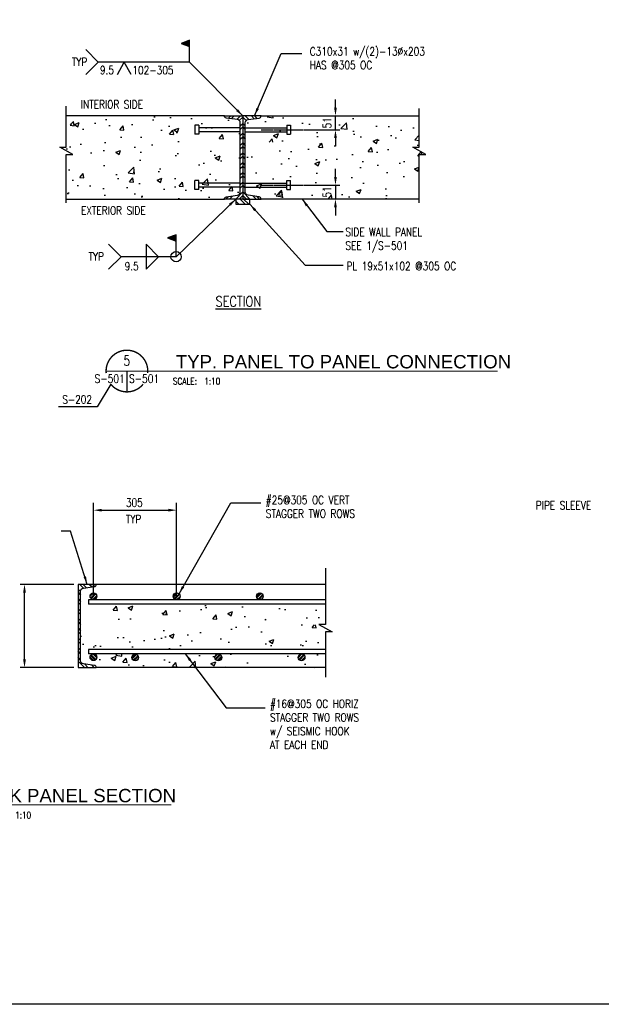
# Model space of a CAD drawing. Header units: millimetres. Extents: x 0 to 65074, y -1001 to 24994.
# Tile 4 of 6: x 57709 to 59841, y -1001 to 2611. Entities that reach past the tile are written whole.
import ezdxf
from ezdxf.enums import TextEntityAlignment as Align

# ---------------------------------------------------------------- set-up
doc = ezdxf.new("R2010")
doc.units = ezdxf.units.MM
doc.linetypes.add('CENTER2', pattern=[1.125, 0.75, -0.125, 0.125, -0.125])
doc.linetypes.add('HIDDEN2', pattern=[0.1875, 0.125, -0.0625])
for name, color, linetype in [('A-Anno-Note', 2, 'Continuous'), ('S-ANNO-CNTR', 1, 'CENTER2'), ('S-ANNO-DIMS', 2, 'Continuous'), ('S-ANNO-REVS_B', 3, 'Continuous'), ('S-ANNO-SHDE', 8, 'Continuous'), ('S-ANNO-TEXT', 3, 'Continuous'), ('S-BREAK', 1, 'Continuous'), ('S-SECT-CONC', 3, 'Continuous'), ('S-SECT-PATT', 1, 'Continuous'), ('S-SECT-RBAR', 5, 'Continuous'), ('S-SECT-STLS', 3, 'Continuous'), ('S-STRL-MISC', 2, 'Continuous')]:
    doc.layers.add(name, color=color, linetype=linetype)
doc.styles.add('BASE12', font='romans.shx', dxfattribs={"width": 0.8, "height": 1.5})
doc.styles.add('ROMANS', font='ROMANS.shx', dxfattribs={"width": 0.8})
doc.styles.add('SWISS', font='swiss.ttf', dxfattribs={"width": 0.8, "height": 0.25})
doc.styles.add('Text', font='romans.shx', dxfattribs={"width": 0.8, "height": 3})
doc.dimstyles.get("Standard").update_dxf_attribs({"dimtxt": 0.125, "dimasz": 0.125, "dimexe": 0.18, "dimexo": 0.0625, "dimgap": 0.125, "dimtad": 0, "dimtih": 1, "dimtoh": 1, "dimdec": 4, "dimzin": 0, "dimdsep": 46, "dimtxsty": 'Text', "dimcen": 0.125, "dimclrt": 2, "dimadec": 0, "dimazin": 0, "dimtfac": 1, "dimtdec": 4, "dimtofl": 0, "dimtmove": 0, "dimatfit": 3, "dimfxl": 0.18, "dimtolj": 1, "dimtzin": 0, "dimarcsym": 0})
pattern_1 = [(45, (25.768, -11698.96), (-6.717501, 6.717501), []), (45, (25.768, -11694.21), (-6.717501, 6.717501), [])]
pattern_2 = [(45, (25.768, -11787.96), (-6.717501, 6.717501), []), (45, (25.768, -11783.21), (-6.717501, 6.717501), [])]

# ---------------------------------------------------------------- blocks, each defined once
blk = doc.blocks.new('DETNAME')
at = {"layer": 'A-Anno-Note', "const_width": 0.528}
for points in [[(15.84, -0.78, 1.103686), (0.04, -0.78, 1)], [(14.11, -4.99, -0.477231), (1.77, -4.99, -0.477231)]]:
    blk.add_lwpolyline(points, format="xyb", dxfattribs=at)
at = {"layer": 'A-Anno-Note'}
for points, const_width in [([(0, 0), (92.59, 0)], 0.396), ([(7.94, 0), (7.94, -7.94)], 0.528)]:
    blk.add_lwpolyline(points, dxfattribs=dict(at, const_width=const_width))
at = {"color": 2, "style": 'SWISS'}
blk.add_attdef('DETAILNAME', (28.58, 1.28), '', height=6.35, dxfattribs=at)
at = {"color": 6, "style": 'ROMANS', "width": 0.8}
blk.add_attdef('00', text='', height=3.17, dxfattribs=at).set_placement((7.94, 3.97), align=Align.MIDDLE)
at = {"layer": 'A-Anno-Note', "style": 'ROMANS', "width": 0.8}
blk.add_attdef('S-', text='', height=3.17, dxfattribs=at).set_placement((7.14, -4.47), align=Align.RIGHT)
for tag, p in [('S-', (8.73, -4.47)), ('SCALE:', (28.41, -5.14))]:
    blk.add_attdef(tag, p, '', height=3.17, dxfattribs=at)
blk = doc.blocks.new('Weld_Field')
blk.add_hatch(color=256).paths.add_polyline_path([(0, 0.315), (-0.124, 0.27), (0, 0.225)])
blk.add_line((0, 0), (0, 0.225))
blk.add_lwpolyline([(0, 0.315), (-0.124, 0.27), (0, 0.225)], close=True)

msp = doc.modelspace()

# ---------------------------------------------------------------- hatches: boundary and pattern name
at = {"layer": 'S-ANNO-SHDE'}
h = msp.add_hatch(dxfattribs=at)
h.set_pattern_fill('AR-CONC', color=256, scale=25.4, style=0)
h.set_pattern_definition([(50, (-488.12, 0), (182.1841, -15.93904), [19.05, -209.55]), (355, (-488.12, 0), (-35.24284, 191.0568), [15.24, -167.64]), (100.4514, (-472.94, -1.33), (146.9414, 175.11764), [16.19, -178.0901]), (46.1842, (-488.12, 50.8), (271.0792, -42.0418), [28.575, -314.325]), (96.6356, (-465.53, 47.3), (237.4043, 247.4259), [24.285, -267.1351]), (351.1842, (-488.12, 50.8), (237.4041, 247.4261), [22.86, -251.46]), (21, (-462.72, 38.1), (151.6144, -102.2652), [19.05, -209.55]), (326, (-462.72, 38.1), (61.8021, 184.1881), [15.24, -167.64]), (71.4514, (-450.08, 29.58), (213.41655, 81.92275), [16.19, -178.0901]), (37.5, (-488.12, 0), (3.0886, 84.55504), [0, -165.608, 0, -170.18, 0, -168.275]), (7.5, (-488.12, 0), (66.81966, 100.18057), [0, -97.028, 0, -161.798, 0, -64.135]), (327.5, (-544.76, 0), (135.5909, -5.72894), [0, -63.5, 0, -198.12, 0, -262.89]), (317.5, (-570.16, 0), (148.12929, 25.42667), [0, -82.55, 0, -131.572, 0, -186.69])])
h.paths.add_polyline_path([(58517.7, 2147.2), (58365.7, 2147.2), (58365.7, 2137.6), (58351.4, 2137.6), (58351.4, 2171), (58365.7, 2171), (58365.7, 2161.4), (58517.7, 2161.4), (58517.7, 2232.6, 0.372741), (58507.6, 2244.3), (58466.9, 2249.9, -0.376373), (58459.8, 2258), (57879.9, 2258), (57879.9, 2143.8), (57856, 2143.8), (57903.9, 2116.7), (57879.9, 2116.7), (57879.9, 1953), (58459.8, 1953, -0.376373), (58466.9, 1961), (58507.6, 1966.7, 0.372741), (58517.7, 1978.4), (58517.7, 2049.5), (58365.7, 2049.5), (58365.7, 2040), (58351.4, 2040), (58351.4, 2073.3), (58365.7, 2073.3), (58365.7, 2063.8), (58517.7, 2063.8)])
h.paths.add_polyline_path([(59173.7, 2116.7), (59197.7, 2116.7), (59149.8, 2143.8), (59173.7, 2143.8), (59173.7, 2258), (58593.9, 2258, -0.376373), (58586.8, 2249.9), (58546.1, 2244.3, 0.372741), (58535.9, 2232.6), (58535.9, 2161.4), (58687.9, 2161.4), (58687.9, 2171), (58702.2, 2171), (58702.2, 2137.6), (58687.9, 2137.6), (58687.9, 2147.2), (58535.9, 2147.2), (58535.9, 2063.8), (58687.9, 2063.8), (58687.9, 2073.3), (58702.2, 2073.3), (58702.2, 2040), (58687.9, 2040), (58687.9, 2049.5), (58535.9, 2049.5), (58535.9, 1978.4, 0.372741), (58546.1, 1966.7), (58586.8, 1961, -0.376373), (58593.9, 1953), (59173.7, 1953)])
h = msp.add_hatch(dxfattribs=at)
h.set_pattern_fill('AR-CONC', color=256, scale=25.4, style=0)
h.set_pattern_definition([(50, (-464.93, -75.16), (182.1841, -15.93904), [19.05, -209.55]), (355, (-464.93, -75.16), (-35.24284, 191.0568), [15.24, -167.64]), (100.4514, (-449.75, -76.49), (146.9414, 175.11764), [16.19, -178.0901]), (46.1842, (-464.93, -24.36), (271.0792, -42.0418), [28.575, -314.325]), (96.6356, (-442.34, -27.86), (237.4043, 247.4259), [24.285, -267.1351]), (351.1842, (-464.93, -24.36), (237.4041, 247.4261), [22.86, -251.46]), (21, (-439.53, -37.06), (151.6144, -102.2652), [19.05, -209.55]), (326, (-439.53, -37.06), (61.8021, 184.1881), [15.24, -167.64]), (71.4514, (-426.9, -45.58), (213.41655, 81.92275), [16.19, -178.0901]), (37.5, (-464.93, -75.16), (3.0886, 84.55504), [0, -165.608, 0, -170.18, 0, -168.275]), (7.5, (-464.93, -75.16), (66.81966, 100.18057), [0, -97.028, 0, -161.798, 0, -64.135]), (327.5, (-521.57, -75.16), (135.5909, -5.72894), [0, -63.5, 0, -198.12, 0, -262.89]), (317.5, (-546.97, -75.16), (148.12929, 25.42667), [0, -82.55, 0, -131.572, 0, -186.69])])
h.paths.add_polyline_path([(58830, 335.7), (58854, 335.7), (58806, 362.9), (58830, 362.9), (58830, 391.4), (57960.9, 391.4), (57960.9, 407.4), (58830, 407.4), (58830, 464), (58284.4, 464), (58284.4, 433, -0.414214), (58296.9, 420.5, -1), (58271.9, 420.5, -0.414214), (58284.4, 433), (58284.4, 464), (57989.9, 463.9, -0.375756), (57982.9, 455.9), (57979.4, 455.4), (57979.4, 433, -0.414214), (57991.9, 420.5, -1), (57966.9, 420.5, -0.414214), (57979.4, 433), (57979.4, 455.4), (57942.1, 450.2, 0.372741), (57932, 438.5), (57932, 259.5, 0.372741), (57942.1, 247.8), (57982.9, 242.2, -0.376373), (57989.9, 234.1), (58830, 234), (58830, 284.8), (57960.9, 284.8), (57960.9, 300.8), (58830, 300.8)])
h.paths.add_polyline_path([(58576.9, 420.5, -1), (58601.9, 420.5, -1)], flags=16)
h.paths.add_polyline_path([(58449.9, 271.5, -1), (58424.9, 271.5, -1)], flags=16)
h.paths.add_polyline_path([(58754.9, 271.5, -1), (58729.9, 271.5, -1)], flags=16)
h.paths.add_polyline_path([(58144.9, 271.5, -1), (58119.9, 271.5, -1)], flags=16)
h.paths.add_polyline_path([(57991.9, 272, -1), (57966.9, 272, -1)], flags=16)
at = {"layer": 'S-SECT-PATT'}
h = msp.add_hatch(dxfattribs=at)
h.set_pattern_fill('STEEL', color=256, scale=203.199594, angle=-90, style=0)
h.set_pattern_definition([(225, (115134.917, -803.028), (-17.960476, 17.960476), []), (225, (115122.217, -803.028), (-17.960476, 17.960476), [])])
h.paths.add_polyline_path([(58459.8, 2258), (58526.8, 2258), (58526.8, 1953), (58459.8, 1953, -0.372741), (58466.8, 1961), (58507.4, 1966.6, 0.376373), (58517.7, 1978.4), (58517.7, 2232.6, 0.376373), (58507.4, 2244.3), (58466.8, 2249.9, -0.372741)])
h = msp.add_hatch(dxfattribs=at)
h.set_pattern_fill('STEEL', color=256, scale=203.199594, angle=-90, style=0)
h.set_pattern_definition([(315, (1918.74, -803.028), (17.960476, 17.960476), []), (315, (1931.44, -803.028), (17.960476, 17.960476), [])])
h.paths.add_polyline_path([(58593.9, 2258), (58526.8, 2258), (58526.8, 1953), (58593.9, 1953, 0.372741), (58586.9, 1961), (58546.2, 1966.6, -0.376373), (58535.9, 1978.4), (58535.9, 2232.6, -0.376373), (58546.2, 2244.3), (58586.9, 2249.9, 0.372741)])
h = msp.add_hatch(dxfattribs=at)
h.set_pattern_fill('STEEL', color=256, scale=203.199594, angle=90, style=0)
h.set_pattern_definition([(135, (5989.06, -8691.524), (-17.960476, -17.960476), []), (135, (5976.36, -8691.524), (-17.960476, -17.960476), [])])
h.paths.add_polyline_path([(58501.3, 1934), (58552.3, 1934), (58552.3, 1953), (58501.3, 1953)])
h = msp.add_hatch(dxfattribs=at)
h.set_pattern_fill('STEEL', color=256, scale=203.199594, angle=-90, style=0)
h.set_pattern_definition([(315, (47285.292, 51234.616), (17.960476, 17.960476), []), (315, (47297.992, 51234.616), (17.960476, 17.960476), [])])
edge = h.paths.add_edge_path()
edge.add_arc((57943.8, 259.5), 11.8, 180, 262.5, ccw=False)
edge.add_line((57932, 259.5), (57932, 513.7))
edge.add_arc((57943.8, 513.7), 11.8, 97.5, 180, ccw=False)
edge.add_line((57942.3, 525.4), (57982.9, 531))
edge.add_arc((57981.8, 539.1), 8.13, 277.5, 360)
edge.add_line((57989.9, 539.1), (57922.9, 539.1))
edge.add_line((57922.9, 539.1), (57922.9, 234.1))
edge.add_line((57922.9, 234.1), (57989.9, 234.1))
edge.add_arc((57981.8, 234.1), 8.13, 0, 82.5)
edge.add_line((57982.9, 242.2), (57942.3, 247.8))
h = msp.add_hatch(dxfattribs=at)
h.set_pattern_fill('STEEL', color=256, scale=75.999848, style=0)
h.set_pattern_definition(pattern_1)
h.paths.add_polyline_path([(57979.4, 483.2, 0.414214), (57991.9, 495.7, 0.414214), (57979.4, 508.2)])
h.paths.add_polyline_path([(57979.4, 508.2, 0.414214), (57966.9, 495.7, 0.414214), (57979.4, 483.2)])
h = msp.add_hatch(dxfattribs=at)
h.set_pattern_fill('STEEL', color=256, scale=75.999848, style=0)
h.set_pattern_definition(pattern_1)
h.paths.add_polyline_path([(58284.4, 483.2, 0.414214), (58296.9, 495.7, 0.414214), (58284.4, 508.2)])
h.paths.add_polyline_path([(58284.4, 508.2, 0.414214), (58271.9, 495.7, 0.414214), (58284.4, 483.2)])
h = msp.add_hatch(dxfattribs=at)
h.set_pattern_fill('STEEL', color=256, scale=75.999848, style=0)
h.set_pattern_definition(pattern_1)
h.paths.add_polyline_path([(58589.4, 483.2, 0.414214), (58601.9, 495.7, 0.414214), (58589.4, 508.2)])
h.paths.add_polyline_path([(58589.4, 508.2, 0.414214), (58576.9, 495.7, 0.414214), (58589.4, 483.2)])
h = msp.add_hatch(dxfattribs=at)
h.set_pattern_fill('STEEL', color=256, scale=75.999848, style=0)
h.set_pattern_definition([(315, (25.768, 12466.6575), (-6.717501, -6.717501), []), (315, (25.768, 12461.9075), (-6.717501, -6.717501), [])])
h.paths.add_polyline_path([(57979.4, 284.5, -0.414214), (57991.9, 272, -0.414214), (57979.4, 259.5)])
h.paths.add_polyline_path([(57979.4, 259.5, -0.414214), (57966.9, 272, -0.414214), (57979.4, 284.5)])
h = msp.add_hatch(dxfattribs=at)
h.set_pattern_fill('STEEL', color=256, scale=75.999848, style=0)
h.set_pattern_definition(pattern_2)
h.paths.add_polyline_path([(58132.4, 259, 0.414214), (58144.9, 271.5, 0.414214), (58132.4, 284)])
h.paths.add_polyline_path([(58132.4, 284, 0.414214), (58119.9, 271.5, 0.414214), (58132.4, 259)])
h = msp.add_hatch(dxfattribs=at)
h.set_pattern_fill('STEEL', color=256, scale=75.999848, style=0)
h.set_pattern_definition(pattern_2)
h.paths.add_polyline_path([(58437.4, 259, 0.414214), (58449.9, 271.5, 0.414214), (58437.4, 284)])
h.paths.add_polyline_path([(58437.4, 284, 0.414214), (58424.9, 271.5, 0.414214), (58437.4, 259)])
h = msp.add_hatch(dxfattribs=at)
h.set_pattern_fill('STEEL', color=256, scale=75.999848, style=0)
h.set_pattern_definition(pattern_2)
h.paths.add_polyline_path([(58742.4, 259, 0.414214), (58754.9, 271.5, 0.414214), (58742.4, 284)])
h.paths.add_polyline_path([(58742.4, 284, 0.414214), (58729.9, 271.5, 0.414214), (58742.4, 259)])

# ---------------------------------------------------------------- linework, layer by layer
at = {"color": 2, "const_width": 3.85}
for points in [[(58730.9, 1321.8), (59461.8, 1321.8)], [(58223.6, -270), (58265.3, -270)]]:
    msp.add_lwpolyline(points, dxfattribs=at)
at = {"layer": 'Defpoints'}
msp.add_lwpolyline([(55777.6, 5247), (65074, 5247), (65074, -1001.3), (55777.6, -1001.3)], close=True, dxfattribs=at)
at = {"layer": 'S-ANNO-CNTR', "ltscale": 10}
for p, q in [((58593.9, 2207), (58883.8, 2207)), ((58593.9, 2004), (58883.8, 2004)), ((57979.4, 496.4), (57979.4, 838.2)), ((58284.4, 496.4), (58284.4, 838.2))]:
    msp.add_line(p, q, dxfattribs=at)
at = {"layer": 'S-ANNO-DIMS'}
for p, q in [((57951.1, 2501.1), (57996.8, 2455.4)), ((57951.1, 2409.7), (57996.8, 2455.4)), ((58331.9, 2455.4), (57996.8, 2455.4)), ((58067.3, 2409.7), (58092.3, 2455.4)), ((58117.3, 2409.7), (58092.3, 2455.4)), ((58034.7, 1787.1), (58080.4, 1741.4)), ((58172.2, 1787.1), (58172.2, 1695.6)), ((58172.2, 1787.1), (58217.9, 1741.4)), ((58034.7, 1695.6), (58080.4, 1741.4)), ((58282.3, 1741.4), (58080.4, 1741.4)), ((58172.2, 1695.6), (58217.9, 1741.4)), ((58042.7, 1273.7), (57992.5, 1190.4)), ((57992.5, 1190.4), (57850.9, 1190.4)), ((57907, 234.1), (57710.7, 234.1))]:
    msp.add_line(p, q, dxfattribs=at)
msp.add_circle((58282.3, 1741.4), 18.9, dxfattribs=at)
at = {"layer": 'S-ANNO-REVS_B', "color": 2}
for p, q in [((58866.7, 2288), (58866.7, 2318)), ((58866.7, 2207), (58866.7, 2258)), ((58866.7, 2177), (58866.7, 2147)), ((58866.7, 2034), (58866.7, 2064)), ((58866.7, 2004), (58866.7, 1953)), ((58866.7, 1923), (58866.7, 1893))]:
    msp.add_line(p, q, dxfattribs=at)
for points in [[(58861.7, 2288), (58871.7, 2288), (58866.7, 2258)], [(58861.7, 2177), (58871.7, 2177), (58866.7, 2207)], [(58861.7, 2034), (58871.7, 2034), (58866.7, 2004)], [(58861.7, 1923), (58871.7, 1923), (58866.7, 1953)]]:
    msp.add_solid(points, dxfattribs=at)
at = {"layer": 'S-ANNO-TEXT', "color": 2}
for p, q in [((58009.4, 811.4), (58254.4, 811.4)), ((57907, 539.1), (57710.7, 539.1)), ((57726.6, 264.1), (57726.6, 509.1))]:
    msp.add_line(p, q, dxfattribs=at)
for points in [[(58009.4, 816.4), (58009.4, 806.4), (57979.4, 811.4)], [(58254.4, 816.4), (58254.4, 806.4), (58284.4, 811.4)], [(57721.6, 509.1), (57731.6, 509.1), (57726.6, 539.1)], [(57721.6, 264.1), (57731.6, 264.1), (57726.6, 234.1)]]:
    msp.add_solid(points, dxfattribs=at)
at = {"layer": 'S-BREAK'}
for points in [[(57879.9, 1938.6), (57879.9, 2116.7), (57903.9, 2116.7), (57856, 2143.8), (57879.9, 2143.8), (57879.9, 2294.1)], [(59173.7, 1938.6), (59173.7, 2116.7), (59197.7, 2116.7), (59149.8, 2143.8), (59173.7, 2143.8), (59173.7, 2285.2)]]:
    msp.add_lwpolyline(points, dxfattribs=at)
at = {"layer": 'S-SECT-CONC'}
for p, q in [((58459.8, 2258), (57879.9, 2258)), ((58593.9, 2258), (59173.7, 2258)), ((57879.9, 1953), (58459.8, 1953)), ((59173.7, 1953), (58593.9, 1953)), ((58830, 539.2), (57989.9, 539.1)), ((58830, 234), (57989.9, 234.1))]:
    msp.add_line(p, q, dxfattribs=at)
msp.add_lwpolyline([(58830, 598.9), (58830, 392.2), (58806, 392.2), (58854, 365), (58830, 365), (58830, 198.4)], dxfattribs=at)
at = {"layer": 'S-SECT-RBAR'}
for p, q in [((57960.9, 482.5), (57960.9, 466.5)), ((58830, 482.5), (57960.9, 482.5)), ((58830, 466.5), (57960.9, 466.5)), ((58830, 300.8), (57960.9, 300.8)), ((57960.9, 300.8), (57960.9, 284.8)), ((58830, 284.8), (57960.9, 284.8))]:
    msp.add_line(p, q, dxfattribs=at)
for centre in [(57979.4, 495.7), (58284.4, 495.7), (58589.4, 495.7), (57979.4, 272), (58132.4, 271.5), (58437.4, 271.5), (58742.4, 271.5)]:
    msp.add_circle(centre, 12.5, dxfattribs=at)
at = {"layer": 'S-SECT-STLS', "linetype": 'Continuous'}
for points in [[(58459.8, 1953, -0.376373), (58466.9, 1961), (58507.4, 1966.6, 0.376373), (58517.7, 1978.4), (58517.7, 2232.6, 0.376373), (58507.4, 2244.3), (58466.9, 2249.9, -0.376373), (58459.8, 2258), (58526.8, 2258), (58526.8, 1953)], [(58593.9, 1953, 0.376373), (58586.8, 1961), (58546.2, 1966.6, -0.376373), (58535.9, 1978.4), (58535.9, 2232.6, -0.376373), (58546.2, 2244.3), (58586.8, 2249.9, 0.376373), (58593.9, 2258), (58526.8, 2258), (58526.8, 1953)], [(57942.3, 247.8, -0.376373), (57932, 259.5), (57932, 513.7, -0.376373), (57942.3, 525.4), (57982.9, 531, 0.376373), (57989.9, 539.1), (57922.9, 539.1), (57922.9, 234.1), (57989.9, 234.1, 0.376373), (57982.9, 242.2)]]:
    msp.add_lwpolyline(points, format="xyb", close=True, dxfattribs=at)
msp.add_lwpolyline([(58501.3, 1934), (58552.3, 1934), (58552.3, 1953), (58501.3, 1953)], close=True, dxfattribs=at)
at = {"layer": 'S-STRL-MISC', "linetype": 'HIDDEN2', "ltscale": 10}
for p, q in [((58351.4, 2223.7), (58351.4, 2190.3)), ((58365.7, 2223.7), (58351.4, 2223.7)), ((58365.7, 2223.7), (58365.7, 2190.3)), ((58517.7, 2214.1), (58365.7, 2214.1)), ((58535.9, 2214.1), (58687.9, 2214.1)), ((58687.9, 2223.7), (58687.9, 2190.3)), ((58687.9, 2223.7), (58702.2, 2223.7)), ((58702.2, 2223.7), (58702.2, 2190.3)), ((58365.7, 2190.3), (58351.4, 2190.3)), ((58517.7, 2199.8), (58365.7, 2199.8)), ((58535.9, 2199.8), (58687.9, 2199.8)), ((58687.9, 2190.3), (58702.2, 2190.3)), ((58351.4, 1987.3), (58351.4, 2020.7)), ((58365.7, 2020.7), (58351.4, 2020.7)), ((58365.7, 1987.3), (58351.4, 1987.3)), ((58365.7, 1987.3), (58365.7, 2020.7)), ((58517.7, 2011.1), (58365.7, 2011.1)), ((58517.7, 1996.8), (58365.7, 1996.8)), ((58535.9, 2011.1), (58687.9, 2011.1)), ((58535.9, 1996.8), (58687.9, 1996.8)), ((58687.9, 1987.3), (58687.9, 2020.7)), ((58687.9, 2020.7), (58702.2, 2020.7)), ((58687.9, 1987.3), (58702.2, 1987.3)), ((58702.2, 1987.3), (58702.2, 2020.7))]:
    msp.add_line(p, q, dxfattribs=at)

# ---------------------------------------------------------------- block references
ref = msp.add_blockref('DETNAME', (57332.4, -270), dxfattribs=dict(xscale=9.625228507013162, yscale=9.625228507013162, zscale=9.625228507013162))
ref.add_attrib('00', '8', dxfattribs={"layer": 'S-ANNO-TEXT', "height": 36.7, "style": 'ROMANS', "width": 0.796875}).set_placement((57408.8, -231.8), align=Align.MIDDLE)
ref.add_attrib('SCALE:', '   SCALE:  1:10', (57533.8, -319.5), dxfattribs={"layer": 'S-ANNO-TEXT', "height": 24.448, "style": 'ROMANS', "width": 0.8})
ref.add_attrib('S-', 'S-501', (57416.4, -313.1), dxfattribs={"layer": 'A-Anno-Note', "color": 4, "height": 30.56, "style": 'ROMANS', "width": 0.796875})
ref.add_attrib('S-', 'S-501', dxfattribs={"layer": 'A-Anno-Note', "color": 4, "height": 30.56, "style": 'ROMANS', "width": 0.8}).set_placement((57401.1, -313.1), align=Align.RIGHT)
ref.add_attrib('DETAILNAME', 'BACK PANEL SECTION', (57530.8, -260.1), dxfattribs={"color": 2, "height": 48.896, "style": 'SWISS'})
at = {"layer": 'S-ANNO-DIMS', "xscale": 253.9994919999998, "yscale": 253.9994919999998, "zscale": 253.9994919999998}
for p in [(58331.9, 2455.4), (58282.3, 1741.4)]:
    msp.add_blockref('Weld_Field', p, dxfattribs=at)
at = {"layer": 'S-ANNO-TEXT'}
ref = msp.add_blockref('DETNAME', (58025.7, 1321.8), dxfattribs=dict(at, xscale=9.625228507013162, yscale=9.625228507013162, zscale=9.625228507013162))
ref.add_attrib('00', '5', dxfattribs={"height": 36.7, "style": 'ROMANS', "width": 0.796875}).set_placement((58102.1, 1360), align=Align.MIDDLE)
ref.add_attrib('SCALE:', '   SCALE:  1:10', (58227.1, 1272.3), dxfattribs={"height": 24.448, "style": 'ROMANS', "width": 0.8})
ref.add_attrib('S-', 'S-501', (58109.7, 1278.7), dxfattribs={"layer": 'A-Anno-Note', "color": 3, "height": 30.56, "style": 'ROMANS', "width": 0.796875})
ref.add_attrib('S-', 'S-501', dxfattribs={"layer": 'A-Anno-Note', "color": 3, "height": 30.56, "style": 'ROMANS', "width": 0.8}).set_placement((58094.5, 1278.7), align=Align.RIGHT)
ref.add_attrib('DETAILNAME', '   TYP. PANEL TO PANEL CONNECTION', (58224.2, 1331.7), dxfattribs={"layer": '0', "color": 2, "height": 48.896, "style": 'SWISS'})

# ---------------------------------------------------------------- texts
at = {"layer": 'S-ANNO-REVS_B', "char_height": 30, "attachment_point": 5, "rotation": 90, "style": 'ROMANS'}
for insert in [(58835.8, 2232.5), (58835.8, 1978.5)]:
    msp.add_mtext('\\A1;51', dxfattribs=dict(at, insert=insert))
at = {"layer": 'S-ANNO-TEXT', "attachment_point": 1, "style": 'BASE12'}
for s, insert, char_height, width in [('C310x31 w/(2)-13%%Cx203 HAS @305 OC', (58772.6, 2509.5), 30.079, 510.658), ('TYP', (57900, 2471.4), 30.08, 510.658), ('9.5', (58003, 2441.1), 30.08, 510.658), ('102-305', (58122.2, 2440.6), 30.08, 510.658), ('INTERIOR SIDE', (57932.9, 2315.2), 30.079, 510.658), ('EXTERIOR SIDE', (57933.7, 1925.9), 30.079, 510.658), ('SIDE WALL PANEL\\PSEE 1/S-501', (58903.3, 1847.1), 30.079, 510.658), ('TYP', (57961.3, 1757.3), 30.08, 330.395), ('9.5', (58093.7, 1721.5), 30.08, 330.395), ('PL 19x51x102 @305 OC', (58907.3, 1722.1), 30.079, 472.466), ('{\\LSECTION}', (58427.2, 1596.3), 38.1, 800.979), ('S-202', (57864.9, 1232.7), 30.08, 421.568), ('\\A1;305', (58098.4, 854.1), 30.08, 510.658), ('#25@305 OC VERT\\PSTAGGER TWO ROWS', (58611.3, 863.8), 30.079, 510.658), ('PIPE SLEEVE', (59601.2, 844.4), 30.079, 510.658), ('TYP', (58098.4, 793.5), 30.08, 510.658), ('#16@305 OC HORIZ\\PSTAGGER TWO ROWS\\Pw/ SEISMIC HOOK\\PAT EACH END', (58626.4, 116), 30.079, 510.658)]:
    msp.add_mtext(s, dxfattribs=dict(at, insert=insert, char_height=char_height, width=width))

# ---------------------------------------------------------------- leaders
at = {"layer": 'S-ANNO-DIMS'}
for points in [[(58569.6, 2258), (58668.2, 2487.2), (58743.6, 2487.2)], [(58526.8, 2258), (58331.9, 2455.4)], [(58501.3, 1953), (58282.3, 1741.4)], [(58744.1, 1953), (58834.8, 1833.7), (58895.4, 1833.7)], [(58552.3, 1934), (58756.1, 1710), (58895.4, 1710)], [(58293.1, 504.7), (58483.5, 838.6), (58592.6, 838.6)], [(57956.4, 539.1), (57895.4, 734.4), (57860.9, 734.4)], [(58315.8, 284.8), (58466.2, 86.8), (58608.9, 86.8)]]:
    msp.add_leader(points, dimstyle='Standard', override={"dimscale": 10, "dimtxt": 3, "dimasz": 3}, dxfattribs=at)

doc.saveas('drawing.dxf')
